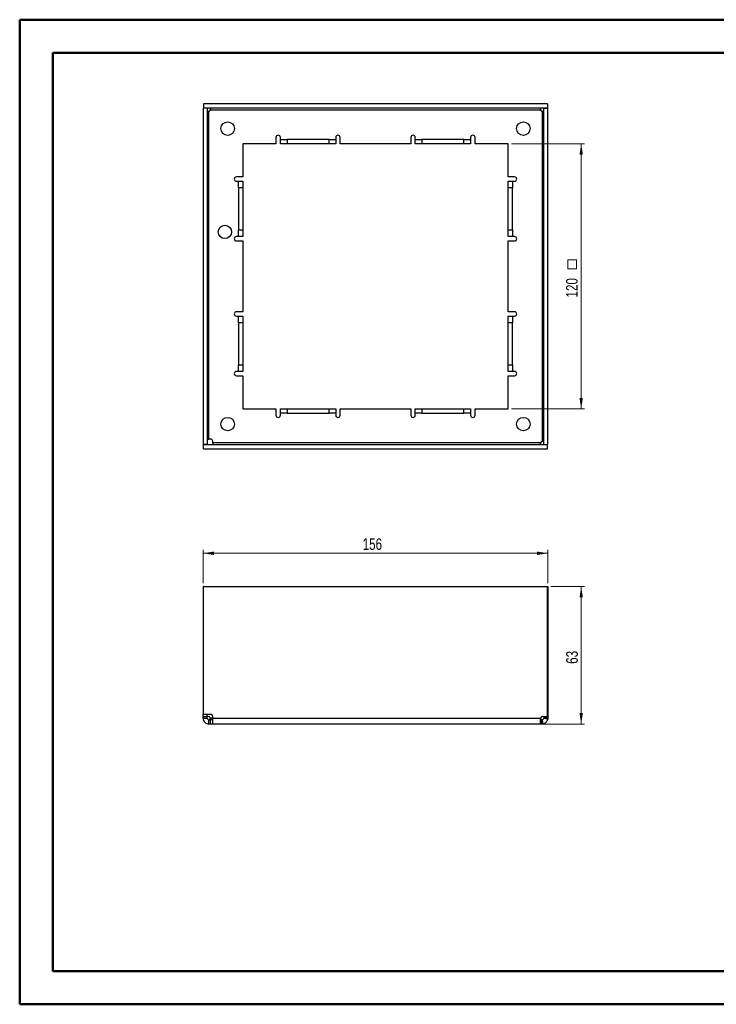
# Paper-space layout 'Sheet2' of a CAD drawing. Header units: millimetres. Extents: x 0 to 420, y 0 to 297.
# Tile 1 of 2: x 0 to 210, y 0 to 297. Entities that reach past the tile are written whole.
import ezdxf

# ---------------------------------------------------------------- set-up
doc = ezdxf.new("R2010")
doc.units = ezdxf.units.MM
doc.styles.add('SLDTEXTSTYLE1', font='TXT', dxfattribs={"width": 0.75})
doc.dimstyles.new('SLDDIMSTYLE0', dxfattribs={"dimtxt": 3.5, "dimasz": 3.302, "dimexe": 0, "dimexo": 0.0625, "dimgap": 0.875, "dimtad": 1, "dimlfac": 1.5, "dimrnd": 1e-09, "dimzin": 12, "dimdsep": 46, "dimtxsty": 'SLDTEXTSTYLE1', "dimsah": 1, "dimcen": 0.09, "dimadec": 0, "dimazin": 3, "dimtfac": 1, "dimtofl": 0, "dimtmove": 0, "dimatfit": 3, "dimfxl": 0, "dimfrac": 2, "dimtolj": 1, "dimtzin": 12, "dimarcsym": 0})

# ---------------------------------------------------------------- blocks, each defined once
blk = doc.blocks.new('_D')
at = {"color": 7, "linetype": 'Continuous', "lineweight": 0}
for p, q in [((160.52, 126.26), (170.65, 126.26)), ((169.65, 84.76), (169.65, 126.26)), ((158.42, 84.76), (170.65, 84.76))]:
    blk.add_line(p, q, dxfattribs=at)
at = {"color": 7, "linetype": 'Continuous', "lineweight": 18}
for points in [[(169.65, 126.26), (169.14, 122.96), (170.15, 122.96)], [(169.65, 84.76), (170.15, 88.06), (169.14, 88.06)]]:
    blk.add_solid(points, dxfattribs=at)
at = {"color": 7, "linetype": 'Continuous', "lineweight": 18, "insert": (165.13, 102.92), "char_height": 3.5, "attachment_point": 1, "rotation": 90, "style": 'SLDTEXTSTYLE1'}
blk.add_mtext('63', dxfattribs=at)
blk = doc.blocks.new('_D_1')
at = {"color": 7, "linetype": 'Continuous', "lineweight": 0}
for p, q in [((55.64, 127.26), (55.64, 137.26)), ((159.64, 127.26), (159.64, 137.26)), ((159.64, 136.26), (55.64, 136.26))]:
    blk.add_line(p, q, dxfattribs=at)
at = {"color": 7, "linetype": 'Continuous', "lineweight": 18}
for points in [[(55.64, 136.26), (58.94, 135.75), (58.94, 136.77)], [(159.64, 136.26), (156.34, 136.77), (156.34, 135.75)]]:
    blk.add_solid(points, dxfattribs=at)
at = {"color": 7, "linetype": 'Continuous', "lineweight": 18, "insert": (103.76, 140.77), "char_height": 3.5, "attachment_point": 1, "style": 'SLDTEXTSTYLE1'}
blk.add_mtext('156', dxfattribs=at)
blk = doc.blocks.new('SW_SYMBOL_MOD_BOX')
at = {"color": 0, "linetype": 'Continuous', "lineweight": 18}
for p, q in [((200, 200), (200, 800)), ((200, 800), (800, 800)), ((800, 800), (800, 200)), ((200, 200), (800, 200))]:
    blk.add_line(p, q, dxfattribs=at)
blk = doc.blocks.new('_D_3')
at = {"color": 7, "linetype": 'Continuous', "lineweight": 0}
for p, q in [((148.64, 259.8), (170.65, 259.8)), ((169.65, 259.8), (169.65, 179.8)), ((148.64, 179.8), (170.65, 179.8))]:
    blk.add_line(p, q, dxfattribs=at)
at = {"color": 7, "linetype": 'Continuous', "lineweight": 18}
for points in [[(169.65, 259.8), (169.14, 256.5), (170.15, 256.5)], [(169.65, 179.8), (170.15, 183.1), (169.14, 183.1)]]:
    blk.add_solid(points, dxfattribs=at)
at = {"color": 7, "linetype": 'Continuous', "lineweight": 18, "xscale": 0.004470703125, "yscale": 0.004470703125, "zscale": 0.004470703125, "rotation": 90.00000000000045}
blk.add_blockref('SW_SYMBOL_MOD_BOX', (169.16, 221.18), dxfattribs=at)
at = {"color": 7, "linetype": 'Continuous', "lineweight": 18, "insert": (165.08, 213.42), "char_height": 3.5, "attachment_point": 1, "rotation": 90, "style": 'SLDTEXTSTYLE1'}
blk.add_mtext('120', dxfattribs=at)

psp = doc.layouts.new('Sheet2')

# ---------------------------------------------------------------- linework, layer by layer
at = {"color": 7, "linetype": 'Continuous', "lineweight": 50}
for p, q in [((0.3793, 0.2148), (0.3793, 297.2148)), ((0.3793, 297.2148), (420.3793, 297.2148)), ((10.3793, 10.2148), (10.3793, 287.2148)), ((10.3793, 287.2148), (410.3793, 287.2148)), ((10.3793, 10.2148), (410.3793, 10.2148)), ((0.3793, 0.2148), (420.3793, 0.2148))]:
    psp.add_line(p, q, dxfattribs=at)
at = {"color": 7, "linetype": 'Continuous', "lineweight": 25}
for p, q in [((55.643, 270.498), (55.643, 169.098)), ((56.9097, 270.498), (55.643, 270.498)), ((159.5163, 271.798), (55.7697, 271.798)), ((55.7697, 271.798), (55.7697, 270.5313)), ((159.5163, 270.5313), (55.7697, 270.5313)), ((56.9097, 270.498), (56.9097, 169.098)), ((158.3763, 270.498), (159.643, 270.498)), ((158.3763, 169.098), (158.3763, 270.498)), ((159.5163, 271.798), (159.5163, 270.5313)), ((159.643, 169.098), (159.643, 270.498)), ((57.443, 170.7215), (57.443, 269.5751)), ((57.8659, 269.998), (157.4201, 269.998)), ((157.843, 269.5751), (157.843, 170.0209)), ((77.643, 261.698), (77.643, 259.798)), ((78.9763, 261.0647), (78.9763, 261.698)), ((95.643, 261.698), (95.643, 261.0647)), ((96.9763, 259.798), (96.9763, 261.698)), ((118.3097, 261.698), (118.3097, 259.798)), ((119.643, 261.0647), (119.643, 261.698)), ((136.3097, 261.698), (136.3097, 261.0647)), ((137.643, 259.798), (137.643, 261.698)), ((77.643, 259.798), (67.643, 259.798)), ((67.643, 259.798), (67.643, 249.798)), ((78.9763, 259.798), (78.9763, 261.0647)), ((78.9763, 261.0647), (80.9763, 261.0647)), ((80.9763, 259.798), (78.9763, 259.798)), ((80.9763, 261.0647), (80.9763, 259.798)), ((93.643, 261.0647), (80.9763, 261.0647)), ((93.643, 259.798), (80.9763, 259.798)), ((93.643, 259.798), (93.643, 261.0647)), ((93.643, 261.0647), (95.643, 261.0647)), ((95.643, 259.798), (93.643, 259.798)), ((95.643, 261.0647), (95.643, 259.798)), ((118.3097, 259.798), (96.9763, 259.798)), ((119.643, 259.798), (119.643, 261.0647)), ((119.643, 261.0647), (121.643, 261.0647)), ((121.643, 259.798), (119.643, 259.798)), ((121.643, 261.0647), (121.643, 259.798)), ((134.3097, 261.0647), (121.643, 261.0647)), ((134.3097, 259.798), (121.643, 259.798)), ((134.3097, 259.798), (134.3097, 261.0647)), ((134.3097, 261.0647), (136.3097, 261.0647)), ((136.3097, 259.798), (134.3097, 259.798)), ((136.3097, 261.0647), (136.3097, 259.798)), ((147.643, 259.798), (137.643, 259.798)), ((147.643, 249.798), (147.643, 259.798)), ((67.643, 249.798), (65.743, 249.798)), ((149.543, 249.798), (147.643, 249.798)), ((65.743, 248.4647), (66.3763, 248.4647)), ((66.3763, 248.4647), (67.643, 248.4647)), ((66.3763, 246.4647), (66.3763, 248.4647)), ((67.643, 248.4647), (67.643, 246.4647)), ((147.643, 248.4647), (148.9097, 248.4647)), ((147.643, 246.4647), (147.643, 248.4647)), ((148.9097, 248.4647), (148.9097, 246.4647)), ((148.9097, 248.4647), (149.543, 248.4647)), ((67.643, 246.4647), (66.3763, 246.4647)), ((66.3763, 246.4647), (66.3763, 233.798)), ((67.643, 246.4647), (67.643, 233.798)), ((148.9097, 246.4647), (147.643, 246.4647)), ((147.643, 233.798), (147.643, 246.4647)), ((148.9097, 233.798), (148.9097, 246.4647)), ((66.3763, 231.798), (65.743, 231.798)), ((66.3763, 233.798), (67.643, 233.798)), ((66.3763, 231.798), (66.3763, 233.798)), ((67.643, 231.798), (66.3763, 231.798)), ((67.643, 233.798), (67.643, 231.798)), ((147.643, 233.798), (148.9097, 233.798)), ((147.643, 231.798), (147.643, 233.798)), ((148.9097, 231.798), (147.643, 231.798)), ((148.9097, 233.798), (148.9097, 231.798)), ((149.543, 231.798), (148.9097, 231.798)), ((65.743, 230.4647), (67.643, 230.4647)), ((67.643, 230.4647), (67.643, 209.1313)), ((147.643, 209.1313), (147.643, 230.4647)), ((147.643, 230.4647), (149.543, 230.4647)), ((67.643, 209.1313), (65.743, 209.1313)), ((149.543, 209.1313), (147.643, 209.1313)), ((65.743, 207.798), (66.3763, 207.798)), ((66.3763, 207.798), (67.643, 207.798)), ((66.3763, 205.798), (66.3763, 207.798)), ((67.643, 205.798), (66.3763, 205.798)), ((66.3763, 205.798), (66.3763, 193.1313)), ((67.643, 207.798), (67.643, 205.798)), ((67.643, 205.798), (67.643, 193.1313)), ((147.643, 207.798), (148.9097, 207.798)), ((147.643, 205.798), (147.643, 207.798)), ((148.9097, 205.798), (147.643, 205.798)), ((147.643, 193.1313), (147.643, 205.798)), ((148.9097, 207.798), (148.9097, 205.798)), ((148.9097, 207.798), (149.543, 207.798)), ((148.9097, 193.1313), (148.9097, 205.798)), ((66.3763, 193.1313), (67.643, 193.1313)), ((66.3763, 191.1313), (66.3763, 193.1313)), ((67.643, 193.1313), (67.643, 191.1313)), ((147.643, 193.1313), (148.9097, 193.1313)), ((147.643, 191.1313), (147.643, 193.1313)), ((148.9097, 193.1313), (148.9097, 191.1313)), ((66.3763, 191.1313), (65.743, 191.1313)), ((67.643, 191.1313), (66.3763, 191.1313)), ((148.9097, 191.1313), (147.643, 191.1313)), ((149.543, 191.1313), (148.9097, 191.1313)), ((65.743, 189.798), (67.643, 189.798)), ((67.643, 189.798), (67.643, 179.798)), ((147.643, 179.798), (147.643, 189.798)), ((147.643, 189.798), (149.543, 189.798)), ((67.643, 179.798), (77.643, 179.798)), ((77.643, 179.798), (77.643, 177.898)), ((78.9763, 178.5313), (78.9763, 179.798)), ((78.9763, 179.798), (80.9763, 179.798)), ((80.9763, 178.5313), (78.9763, 178.5313)), ((78.9763, 177.898), (78.9763, 178.5313)), ((80.9763, 179.798), (80.9763, 178.5313)), ((80.9763, 179.798), (93.643, 179.798)), ((80.9763, 178.5313), (93.643, 178.5313)), ((93.643, 178.5313), (93.643, 179.798)), ((93.643, 179.798), (95.643, 179.798)), ((95.643, 178.5313), (93.643, 178.5313)), ((95.643, 179.798), (95.643, 178.5313)), ((95.643, 178.5313), (95.643, 177.898)), ((96.9763, 177.898), (96.9763, 179.798)), ((96.9763, 179.798), (118.3097, 179.798)), ((118.3097, 179.798), (118.3097, 177.898)), ((119.643, 178.5313), (119.643, 179.798)), ((119.643, 179.798), (121.643, 179.798)), ((121.643, 178.5313), (119.643, 178.5313)), ((119.643, 177.898), (119.643, 178.5313)), ((121.643, 179.798), (121.643, 178.5313)), ((121.643, 179.798), (134.3097, 179.798)), ((121.643, 178.5313), (134.3097, 178.5313)), ((134.3097, 178.5313), (134.3097, 179.798)), ((134.3097, 179.798), (136.3097, 179.798)), ((136.3097, 178.5313), (134.3097, 178.5313)), ((136.3097, 179.798), (136.3097, 178.5313)), ((136.3097, 178.5313), (136.3097, 177.898)), ((137.643, 177.898), (137.643, 179.798)), ((137.643, 179.798), (147.643, 179.798)), ((57.8998, 170.7215), (57.443, 170.7215)), ((58.5665, 169.598), (58.5665, 170.0548)), ((157.4201, 169.598), (58.5665, 169.598)), ((56.9097, 169.098), (55.643, 169.098)), ((55.7697, 169.0647), (159.5163, 169.0647)), ((55.7697, 167.798), (55.7697, 169.0647)), ((55.7697, 167.798), (159.5163, 167.798)), ((158.3763, 169.098), (159.643, 169.098)), ((159.5163, 167.798), (159.5163, 169.0647)), ((55.7697, 126.2586), (55.643, 126.2586)), ((55.643, 126.2586), (55.643, 87.6821)), ((55.7697, 87.6821), (55.7697, 126.2586)), ((55.7697, 126.2586), (159.5163, 126.2586)), ((159.5163, 87.0026), (159.5163, 126.2586)), ((159.5163, 126.2586), (159.643, 126.2586)), ((159.643, 126.2586), (159.643, 87.0154)), ((55.643, 87.6821), (55.7697, 87.6821)), ((55.643, 87.0154), (55.643, 87.6821)), ((55.643, 87.0154), (56.9097, 87.0154)), ((55.643, 86.5586), (55.643, 87.0154)), ((55.643, 86.5586), (56.9097, 86.5586)), ((57.8998, 87.6821), (55.7697, 87.6821)), ((56.9097, 87.0154), (56.9097, 87.6821)), ((56.9097, 86.5586), (56.9097, 87.0154)), ((57.2332, 87.0154), (56.9097, 87.0154)), ((58.5665, 86.5586), (57.8659, 86.5586)), ((58.5665, 86.5586), (58.5665, 87.0154)), ((58.5665, 86.5586), (157.4201, 86.5586)), ((158.0528, 87.0154), (159.3862, 87.0154)), ((159.6113, 86.2221), (158.3669, 86.4589)), ((158.3763, 87.0154), (158.3763, 86.5586)), ((159.643, 86.5586), (158.3763, 86.5586)), ((159.643, 87.0154), (159.5163, 87.0154)), ((159.643, 87.0154), (159.643, 86.5586)), ((57.443, 84.7586), (57.443, 86.0253)), ((57.8998, 86.0253), (57.443, 86.0253)), ((57.8998, 84.7586), (57.443, 84.7586)), ((57.8998, 84.7586), (57.8998, 86.0253)), ((58.5665, 86.0253), (57.8998, 86.0253)), ((58.5665, 84.7586), (57.8998, 84.7586)), ((157.4201, 84.7586), (58.5665, 84.7586)), ((157.4201, 84.7586), (157.4201, 86.0253)), ((157.843, 86.0253), (157.4201, 86.0253)), ((157.843, 84.7586), (157.4201, 84.7586)), ((157.843, 84.7586), (157.843, 86.0253)), ((158.1795, 84.7903), (157.9427, 86.0347))]:
    psp.add_line(p, q, dxfattribs=at)
for centre, radius in [((63.0763, 264.3647), 2.0333), ((152.2097, 264.3647), 2.0333), ((62.243, 233.198), 2), ((63.0763, 175.2313), 2.0333), ((152.2097, 175.2313), 2.0333)]:
    psp.add_circle(centre, radius, dxfattribs=at)
for centre, start, end in [((57.2332, 270.2078), 288.346116, 341.653884), ((158.0528, 270.2078), 198.346116, 251.653884), ((78.3097, 261.698), 90, 180), ((78.3097, 261.698), 0, 90), ((96.3097, 261.698), 90, 180), ((96.3097, 261.698), 0, 90), ((118.9763, 261.698), 90, 180), ((118.9763, 261.698), 0, 90), ((136.9763, 261.698), 90, 180), ((136.9763, 261.698), 0, 90), ((65.743, 249.1313), 90, 180), ((149.543, 249.1313), 0, 90), ((65.743, 249.1313), 180, 270), ((149.543, 249.1313), 270, 0), ((65.743, 231.1313), 90, 180), ((149.543, 231.1313), 0, 90), ((65.743, 231.1313), 180, 270), ((149.543, 231.1313), 270, 0), ((65.743, 208.4647), 90, 180), ((65.743, 208.4647), 180, 270), ((149.543, 208.4647), 0, 90), ((149.543, 208.4647), 270, 0), ((65.743, 190.4647), 90, 180), ((65.743, 190.4647), 180, 270), ((149.543, 190.4647), 0, 90), ((149.543, 190.4647), 270, 0), ((78.3097, 177.898), 180, 270), ((78.3097, 177.898), 270, 0), ((96.3097, 177.898), 180, 270), ((96.3097, 177.898), 270, 0), ((118.9763, 177.898), 180, 270), ((118.9763, 177.898), 270, 0), ((136.9763, 177.898), 180, 270), ((136.9763, 177.898), 270, 0), ((57.8998, 170.0548), 0, 90), ((158.0528, 169.3882), 108.346116, 161.653884), ((57.2332, 86.3488), 18.346116, 90), ((57.8998, 87.0154), 0, 90), ((158.0528, 86.3488), 90, 161.653884), ((159.3862, 86.3488), 78.741053, 90)]:
    psp.add_arc(centre, 0.6667, start, end, dxfattribs=at)
for points in [[(57.8998, 270.5219), (57.8998, 270.5283), (57.8885, 270.5313), (57.8659, 270.5313)], [(157.4201, 270.5313), (157.3975, 270.5313), (157.3862, 270.5283), (157.3862, 270.5219)], [(56.9097, 269.5751), (56.9097, 269.5525), (56.9127, 269.5412), (56.9191, 269.5412)], [(57.3433, 269.5412), (57.377, 269.5412), (57.4104, 269.5525), (57.443, 269.5751)], [(57.8659, 269.998), (57.8885, 270.0306), (57.8998, 270.064), (57.8998, 270.0977)], [(157.3862, 270.0977), (157.3862, 270.064), (157.3975, 270.0306), (157.4201, 269.998)], [(157.843, 269.5751), (157.8756, 269.5525), (157.909, 269.5412), (157.9427, 269.5412)], [(158.3669, 269.5412), (158.3733, 269.5412), (158.3763, 269.5525), (158.3763, 269.5751)], [(157.4201, 169.598), (157.3975, 169.5654), (157.3862, 169.532), (157.3862, 169.4983)], [(157.9427, 170.0548), (157.909, 170.0548), (157.8756, 170.0435), (157.843, 170.0209)], [(158.3763, 170.0209), (158.3763, 170.0435), (158.3733, 170.0548), (158.3669, 170.0548)], [(157.3862, 169.0741), (157.3862, 169.0677), (157.3975, 169.0647), (157.4201, 169.0647)], [(57.8998, 86.4589), (57.8998, 86.4926), (57.8885, 86.526), (57.8659, 86.5586)], [(158.3763, 86.5586), (158.3763, 86.526), (158.3733, 86.4926), (158.3669, 86.4589)], [(57.8659, 86.0253), (57.8885, 86.0253), (57.8998, 86.0282), (57.8998, 86.0347)], [(157.9427, 86.0347), (157.909, 86.0282), (157.8756, 86.0253), (157.843, 86.0253)]]:
    psp.add_open_spline(points, degree=3, dxfattribs=at)
for points, knots in [([(57.8659, 269.998), (57.8712, 270.0256), (57.8817, 270.081), (57.892, 270.165), (57.8986, 270.2497), (57.8994, 270.3061), (57.8998, 270.3345)], [0, 0, 0, 0, 0.24735699, 0.49604365, 0.74671232, 1, 1, 1, 1]), ([(57.8998, 270.5219), (57.8998, 270.5021), (57.8998, 270.4502), (57.8998, 270.3), (57.8998, 270.202), (57.8998, 270.0977)], [0, 0, 0, 0, 0.5, 0.5, 1, 1, 1, 1]), ([(157.3862, 270.0977), (157.3862, 270.202), (157.3862, 270.3), (157.3862, 270.4502), (157.3862, 270.5021), (157.3862, 270.5219)], [0, 0, 0, 0, 0.5, 0.5, 1, 1, 1, 1]), ([(157.3862, 270.3345), (157.3866, 270.3061), (157.3874, 270.2497), (157.394, 270.165), (157.4043, 270.081), (157.4148, 270.0256), (157.4201, 269.998)], [0, 0, 0, 0, 0.25328768, 0.50395635, 0.75264301, 1, 1, 1, 1]), ([(57.3433, 269.5412), (57.239, 269.5412), (57.141, 269.5412), (56.9908, 269.5412), (56.9389, 269.5412), (56.9191, 269.5412)], [0, 0, 0, 0, 0.5, 0.5, 1, 1, 1, 1]), ([(57.1065, 269.5412), (57.1349, 269.5416), (57.1913, 269.5424), (57.276, 269.549), (57.36, 269.5593), (57.4154, 269.5698), (57.443, 269.5751)], [0, 0, 0, 0, 0.25328768, 0.50395635, 0.75264301, 1, 1, 1, 1]), ([(157.843, 269.5751), (157.8706, 269.5698), (157.926, 269.5593), (158.01, 269.549), (158.0947, 269.5424), (158.1511, 269.5416), (158.1795, 269.5412)], [0, 0, 0, 0, 0.24735699, 0.49604365, 0.74671232, 1, 1, 1, 1]), ([(158.3669, 269.5412), (158.3471, 269.5412), (158.2952, 269.5412), (158.145, 269.5412), (158.047, 269.5412), (157.9427, 269.5412)], [0, 0, 0, 0, 0.5, 0.5, 1, 1, 1, 1]), ([(56.9097, 170.7215), (56.9097, 170.7215), (56.9671, 170.7215), (57.1646, 170.7215), (57.3034, 170.7215), (57.443, 170.7215)], [0, 0, 0, 0, 0.5, 0.5, 1, 1, 1, 1]), ([(58.5665, 169.598), (58.5665, 169.4584), (58.5665, 169.3196), (58.5665, 169.1221), (58.5665, 169.0647), (58.5665, 169.0647)], [0, 0, 0, 0, 0.5, 0.5, 1, 1, 1, 1]), ([(157.4201, 169.598), (157.4148, 169.5704), (157.4043, 169.515), (157.394, 169.431), (157.3874, 169.3463), (157.3866, 169.2899), (157.3862, 169.2615)], [0, 0, 0, 0, 0.24735699, 0.49604365, 0.74671232, 1, 1, 1, 1]), ([(157.3862, 169.0741), (157.3862, 169.0939), (157.3862, 169.1458), (157.3862, 169.296), (157.3862, 169.394), (157.3862, 169.4983)], [0, 0, 0, 0, 0.5, 0.5, 1, 1, 1, 1]), ([(158.1795, 170.0548), (158.1511, 170.0544), (158.0947, 170.0536), (158.01, 170.047), (157.926, 170.0367), (157.8706, 170.0262), (157.843, 170.0209)], [0, 0, 0, 0, 0.25328768, 0.50395635, 0.75264301, 1, 1, 1, 1]), ([(157.9427, 170.0548), (158.047, 170.0548), (158.145, 170.0548), (158.2952, 170.0548), (158.3471, 170.0548), (158.3669, 170.0548)], [0, 0, 0, 0, 0.5, 0.5, 1, 1, 1, 1]), ([(55.643, 86.5586), (55.643, 86.323), (55.6898, 86.0874), (55.8702, 85.6521), (56.0036, 85.4524), (56.3368, 85.1192), (56.5365, 84.9858), (56.9719, 84.8054), (57.2074, 84.7586), (57.443, 84.7586)], [0, 0, 0, 0, 0.25, 0.25, 0.5, 0.5, 0.75, 0.75, 1, 1, 1, 1]), ([(56.9097, 86.5586), (56.9097, 86.419), (56.9671, 86.2802), (57.1646, 86.0827), (57.3034, 86.0253), (57.443, 86.0253)], [0, 0, 0, 0, 0.5, 0.5, 1, 1, 1, 1]), ([(57.8998, 86.2221), (57.8994, 86.2505), (57.8986, 86.3068), (57.892, 86.3916), (57.8817, 86.4756), (57.8712, 86.531), (57.8659, 86.5586)], [0, 0, 0, 0, 0.25328768, 0.50395635, 0.75264301, 1, 1, 1, 1]), ([(57.8998, 86.4589), (57.8998, 86.3546), (57.8998, 86.2566), (57.8998, 86.1064), (57.8998, 86.0545), (57.8998, 86.0347)], [0, 0, 0, 0, 0.5, 0.5, 1, 1, 1, 1]), ([(58.5665, 84.7586), (58.5665, 84.7586), (58.5665, 84.8054), (58.5665, 84.9858), (58.5665, 85.1192), (58.5665, 85.4524), (58.5665, 85.6521), (58.5665, 86.0874), (58.5665, 86.323), (58.5665, 86.5586)], [0, 0, 0, 0, 0.25, 0.25, 0.5, 0.5, 0.75, 0.75, 1, 1, 1, 1]), ([(157.3862, 86.2221), (157.3866, 86.2505), (157.3874, 86.3068), (157.394, 86.3916), (157.4043, 86.4756), (157.4148, 86.531), (157.4201, 86.5586)], [0, 0, 0, 0, 0.25328768, 0.50395635, 0.75264301, 1, 1, 1, 1]), ([(157.3862, 86.2221), (157.3862, 85.87), (157.3862, 85.5392), (157.3862, 85.0324), (157.3862, 84.8573), (157.3862, 84.7903)], [0, 0, 0, 0, 0.5, 0.5, 1, 1, 1, 1]), ([(157.9427, 86.0347), (158.047, 86.0545), (158.145, 86.1064), (158.2952, 86.2566), (158.3471, 86.3546), (158.3669, 86.4589)], [0, 0, 0, 0, 0.5, 0.5, 1, 1, 1, 1]), ([(158.1795, 84.7903), (158.5316, 84.8573), (158.8623, 85.0324), (159.3692, 85.5392), (159.5443, 85.87), (159.6113, 86.2221)], [0, 0, 0, 0, 0.5, 0.5, 1, 1, 1, 1]), ([(159.643, 86.5586), (159.6426, 86.531), (159.6419, 86.4756), (159.6358, 86.3916), (159.6262, 86.3068), (159.6163, 86.2505), (159.6113, 86.2221)], [0, 0, 0, 0, 0.24735699, 0.49604365, 0.74671232, 1, 1, 1, 1]), ([(157.4201, 84.7586), (157.4148, 84.759), (157.4043, 84.7597), (157.394, 84.7658), (157.3874, 84.7754), (157.3866, 84.7853), (157.3862, 84.7903)], [0, 0, 0, 0, 0.24735699, 0.49604365, 0.74671232, 1, 1, 1, 1]), ([(158.1795, 84.7903), (158.1511, 84.7853), (158.0947, 84.7754), (158.01, 84.7658), (157.926, 84.7597), (157.8706, 84.759), (157.843, 84.7586)], [0, 0, 0, 0, 0.25328768, 0.50395635, 0.75264301, 1, 1, 1, 1])]:
    psp.add_open_spline(points, degree=3, knots=knots, dxfattribs=at)

# ---------------------------------------------------------------- dimensions: what is measured, and where the dimension line sits
at = {"color": 7, "linetype": 'Continuous', "lineweight": 18}
for base, p1, p2, text, picture, middle in [((169.6462, 179.798), (147.643, 259.798), (147.643, 179.798), '<>{\\fGDT;o}', '_D_3', (169.6462, 219.798)), ((169.6462, 126.2586), (157.4201, 84.7586), (159.5163, 126.2586), '63', '_D', (169.6462, 105.5086))]:
    dim = psp.add_linear_dim(base=base, p1=p1, p2=p2, angle=90, text=text, dimstyle='SLDDIMSTYLE0', dxfattribs=at)
    dim.commit()
    dim.dimension.update_dxf_attribs({"geometry": picture, "text_midpoint": middle, "dimtype": 160})
dim = psp.add_linear_dim(base=(55.643, 136.2586), p1=(159.643, 126.2586), p2=(55.643, 126.2586), dimstyle='SLDDIMSTYLE0', dxfattribs=at)
dim.commit()
dim.dimension.update_dxf_attribs({"geometry": '_D_1', "text_midpoint": (107.643, 136.2586), "dimtype": 160})

doc.saveas('drawing.dxf')
